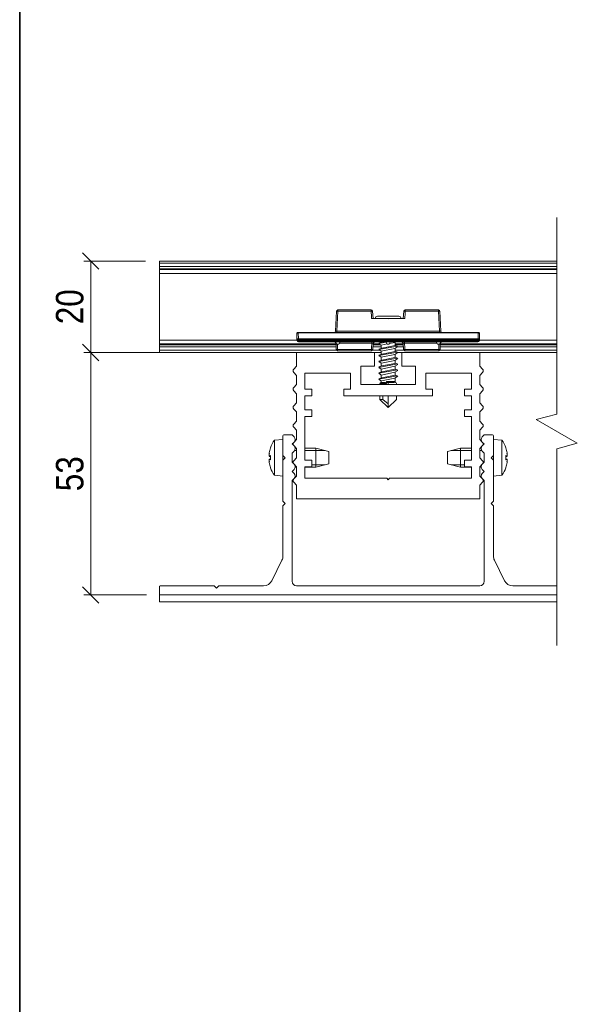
# Model space of a CAD drawing. Header units: millimetres. Extents: x 15 to 3247, y -45 to 876.
# Tile 2 of 11: x 15 to 137, y 230 to 445. Entities that reach past the tile are written whole.
import ezdxf

# ---------------------------------------------------------------- set-up
doc = ezdxf.new("R2010")
doc.units = ezdxf.units.MM
doc.header["$LTSCALE"] = 3
doc.layers.get('0').update_dxf_attribs({"lineweight": 18, "true_color": 0x2a2a2a})
for name, color, linetype, lineweight in [('Border (ISO)', 7, 'Continuous', 35), ('Break Line (ISO)', 7, 'Continuous', 18), ('Dimension (ISO)', 7, 'Continuous', 5), ('Visible (ISO)', 7, 'Continuous', 13), ('Visible Narrow (ISO)', 7, 'Continuous', 5)]:
    doc.layers.add(name, color=color, linetype=linetype, lineweight=lineweight)
doc.styles.add('_Text_Narrow_Small', font='ARIALN.TTF')
doc.dimstyles.new('_Dim-20', dxfattribs={"dimscale": 3, "dimtxt": 2, "dimasz": 1.2, "dimexe": 0.5, "dimexo": 1, "dimgap": 0.5, "dimtad": 1, "dimdec": 1, "dimrnd": 1e-08, "dimdsep": 46, "dimtxsty": '_Text_Narrow_Small', "dimblk": 'OBLIQUE', "dimcen": 0.09, "dimclrd": 256, "dimclre": 256, "dimclrt": 256, "dimadec": 1, "dimazin": 0, "dimtfac": 10, "dimtdec": 0, "dimtmove": 0, "dimatfit": 3, "dimldrblk": 'Filled-1', "dimfxl": 1, "dimtolj": 1, "dimlwd": 0, "dimlwe": 0, "dimarcsym": 0})

# ---------------------------------------------------------------- blocks, each defined once
blk = doc.blocks.new('Borders Border')
at = {"layer": 'Border (ISO)'}
blk.add_line((5, 5), (5, 292), dxfattribs=at)
blk = doc.blocks.new('_Oblique')
at = {"color": 0, "linetype": 'ByBlock', "lineweight": -2}
blk.add_line((-0.5, -0.5), (0.5, 0.5), dxfattribs=at)
blk = doc.blocks.new('*D31')
at = {"layer": 'Defpoints', "color": 0, "transparency": 16777216}
for p in [(75.52, 372.75), (30.52, 319.74), (45.72, 319.74)]:
    blk.add_point(p, dxfattribs=at)
at = {"layer": 'Dimension (ISO)', "lineweight": 0, "transparency": 16777216}
for p, q in [((72.52, 372.75), (29.02, 372.75)), ((30.52, 372.75), (30.52, 319.74)), ((42.72, 319.74), (29.02, 319.74))]:
    blk.add_line(p, q, dxfattribs=at)
at = {"layer": 'Dimension (ISO)', "lineweight": 0, "transparency": 16777216, "xscale": 3.600000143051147, "yscale": 3.600000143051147, "zscale": 3.600000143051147}
for p, rotation in [((30.52, 372.75), 90), ((30.52, 319.74), 270)]:
    blk.add_blockref('_Oblique', p, dxfattribs=dict(at, rotation=rotation))
at = {"layer": 'Dimension (ISO)', "lineweight": 5, "transparency": 16777216, "insert": (25.96, 346.24), "char_height": 6, "attachment_point": 5, "rotation": 90, "style": '_Text_Narrow_Small'}
blk.add_mtext('\\A1;53', dxfattribs=at)
blk = doc.blocks.new('Filled-1')
at = {"color": 0}
for p, q in [((0, 0), (-1, 0.167)), ((-1, 0.167), (-1, -0.167)), ((-1, 0), (0, 0)), ((-1, -0.167), (0, 0))]:
    blk.add_line(p, q, dxfattribs=at)
at = {"color": 0, "flags": 128}
blk.add_lwpolyline([(-1, -0.167), (0, 0), (-1, 0.167), (-1, -0.167)], dxfattribs=at)
at = {"color": 0}
blk.add_solid([(-1, -0.167), (0, 0), (-1, 0.167), (-1, -0.167)], dxfattribs=at)
blk = doc.blocks.new('*D38')
at = {"layer": 'Defpoints', "color": 0, "transparency": 16777216}
for p in [(30.52, 392.74), (45.52, 392.74), (75.52, 372.75)]:
    blk.add_point(p, dxfattribs=at)
at = {"layer": 'Dimension (ISO)', "lineweight": 0, "transparency": 16777216}
for p, q in [((42.52, 392.74), (29.02, 392.74)), ((30.52, 372.75), (30.52, 392.74)), ((72.52, 372.75), (29.02, 372.75))]:
    blk.add_line(p, q, dxfattribs=at)
at = {"layer": 'Dimension (ISO)', "lineweight": 0, "transparency": 16777216, "xscale": 3.600000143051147, "yscale": 3.600000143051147, "zscale": 3.600000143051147}
for p, rotation in [((30.52, 392.74), 90), ((30.52, 372.75), 270)]:
    blk.add_blockref('_Oblique', p, dxfattribs=dict(at, rotation=rotation))
at = {"layer": 'Dimension (ISO)', "lineweight": 5, "transparency": 16777216, "insert": (25.96, 382.74), "char_height": 6, "attachment_point": 5, "rotation": 90, "style": '_Text_Narrow_Small'}
blk.add_mtext('\\A1;20', dxfattribs=at)

msp = doc.modelspace()

# ---------------------------------------------------------------- linework, layer by layer
at = {"layer": 'Break Line (ISO)', "flags": 128}
msp.add_lwpolyline([(132.348, 308.717), (132.348, 351.688), (136.848, 352.894), (127.848, 358.09), (132.348, 359.296), (132.348, 402.267)], dxfattribs=at)
at = {"layer": 'Visible (ISO)'}
for p, q in [((45.519, 392.742), (132.348, 392.742)), ((45.519, 392.742), (45.519, 392.242)), ((45.519, 391.535), (45.519, 392.242)), ((45.519, 391.535), (45.519, 391.035)), ((45.519, 390.881), (45.519, 391.035)), ((45.519, 390.045), (45.519, 390.881)), ((45.519, 390.881), (132.348, 390.881)), ((45.519, 375.44), (45.519, 390.045)), ((45.519, 390.045), (132.348, 390.045)), ((84.221, 381.755), (84.032, 377.429)), ((91.776, 382.042), (84.52, 382.042)), ((92.074, 381.767), (92.21, 380.142)), ((92.074, 381.767), (92.209, 380.142)), ((98.829, 380.142), (98.964, 381.767)), ((106.518, 382.042), (99.263, 382.042)), ((107.007, 377.429), (106.818, 381.755)), ((91.91, 380.142), (95.334, 380.142)), ((93.169, 380.695), (97.869, 380.695)), ((95.705, 380.142), (99.129, 380.142)), ((75.533, 376.829), (75.59, 375.516)), ((115.206, 377.142), (75.833, 377.142)), ((115.448, 375.516), (115.506, 376.829)), ((45.519, 374.604), (45.519, 375.44)), ((45.519, 375.44), (75.594, 375.44)), ((45.519, 374.45), (45.519, 374.604)), ((45.519, 374.604), (84.13, 374.604)), ((75.59, 375.516), (75.598, 375.329)), ((75.898, 375.042), (115.14, 375.042)), ((84.019, 375.042), (84.308, 374.542)), ((84.124, 374.755), (84.181, 373.429)), ((84.731, 374.542), (84.308, 374.542)), ((85.019, 375.042), (84.731, 374.542)), ((92.262, 374.768), (92.148, 373.417)), ((92.263, 374.768), (92.149, 373.417)), ((92.249, 374.604), (93.569, 374.604)), ((92.56, 375.042), (92.262, 374.768)), ((92.562, 375.042), (92.263, 374.768)), ((95.046, 374.998), (93.442, 374.69)), ((94.019, 374.299), (93.442, 374.69)), ((93.505, 374.78), (94.133, 375.001)), ((94.019, 375.042), (94.019, 374.96)), ((95.268, 374.61), (94.019, 374.32)), ((94.139, 375.001), (94.274, 375.042)), ((95.019, 375.042), (95.308, 374.542)), ((95.731, 374.542), (95.308, 374.542)), ((96.019, 375.042), (95.731, 374.542)), ((96.981, 374.928), (95.812, 374.686)), ((97.156, 375.042), (96.988, 374.928)), ((97.019, 374.949), (97.019, 374.27)), ((97.019, 374.604), (98.79, 374.604)), ((98.776, 374.768), (98.477, 375.042)), ((98.776, 374.768), (98.478, 375.042)), ((98.89, 373.417), (98.776, 374.768)), ((98.776, 374.768), (98.776, 374.768)), ((106.019, 375.042), (106.308, 374.542)), ((106.731, 374.542), (106.308, 374.542)), ((107.019, 375.042), (106.731, 374.542)), ((106.857, 373.429), (106.915, 374.755)), ((106.908, 374.604), (132.348, 374.604)), ((115.44, 375.329), (115.448, 375.516)), ((115.445, 375.44), (132.348, 375.44)), ((45.519, 374.45), (45.519, 373.95)), ((45.519, 373.242), (45.519, 373.95)), ((45.519, 373.242), (45.519, 372.742)), ((45.519, 372.742), (75.519, 372.742)), ((75.519, 372.748), (75.519, 369.742)), ((92.519, 372.748), (75.519, 372.748)), ((84.481, 373.142), (91.85, 373.142)), ((92.519, 369.742), (92.519, 372.748)), ((92.519, 372.742), (94.019, 372.742)), ((94.019, 372.999), (93.442, 373.39)), ((97.532, 372.83), (93.442, 372.09)), ((97.525, 374.13), (93.451, 373.39)), ((93.505, 373.48), (94.133, 373.701)), ((93.505, 372.18), (94.133, 372.401)), ((94.019, 374.32), (94.019, 373.66)), ((94.019, 373.02), (94.019, 372.36)), ((96.983, 373.628), (94.02, 373.02)), ((94.141, 373.701), (97.016, 374.27)), ((94.141, 372.401), (97.015, 372.97)), ((97.597, 374.04), (96.988, 373.628)), ((97.597, 372.74), (96.988, 372.328)), ((97.019, 374.31), (97.533, 374.13)), ((97.019, 373.649), (97.019, 372.97)), ((97.019, 373.01), (97.533, 372.83)), ((97.6, 372.742), (98.519, 372.742)), ((98.519, 372.742), (98.519, 369.742)), ((115.519, 372.742), (98.519, 372.742)), ((99.189, 373.142), (106.557, 373.142)), ((115.519, 369.742), (115.519, 372.742)), ((115.519, 372.742), (132.348, 372.742)), ((94.019, 371.699), (93.442, 372.09)), ((94.019, 370.399), (93.442, 370.79)), ((97.525, 371.53), (93.449, 370.79)), ((93.505, 370.88), (94.133, 371.101)), ((94.019, 371.72), (94.019, 371.06)), ((94.019, 370.42), (94.019, 369.76)), ((96.985, 372.328), (94.023, 371.72)), ((96.988, 371.028), (94.027, 370.42)), ((94.137, 369.801), (97.01, 370.37)), ((94.14, 371.101), (97.011, 371.67)), ((97.597, 371.44), (96.988, 371.028)), ((97.019, 372.349), (97.019, 371.67)), ((97.019, 371.71), (97.533, 371.53)), ((97.019, 371.049), (97.019, 370.37)), ((97.019, 370.41), (97.533, 370.23)), ((75.519, 369.742), (74.873, 369.096)), ((74.873, 368.389), (75.519, 367.742)), ((77.319, 364.742), (77.319, 368.242)), ((77.319, 368.242), (87.319, 368.242)), ((87.319, 368.242), (87.319, 364.742)), ((89.519, 369.742), (92.519, 369.742)), ((89.519, 365.742), (89.519, 369.742)), ((94.019, 369.099), (93.442, 369.49)), ((94.019, 367.799), (93.442, 368.19)), ((97.526, 368.93), (93.445, 368.19)), ((97.532, 370.23), (93.446, 369.49)), ((93.505, 369.58), (94.133, 369.801)), ((93.505, 368.28), (94.133, 368.501)), ((94.019, 369.12), (94.019, 368.46)), ((96.988, 369.728), (94.028, 369.12)), ((96.985, 368.428), (94.028, 367.82)), ((94.135, 368.501), (97.011, 369.07)), ((97.597, 370.14), (96.988, 369.728)), ((97.597, 368.84), (96.988, 368.428)), ((97.019, 369.749), (97.019, 369.07)), ((97.019, 369.11), (97.533, 368.93)), ((97.019, 368.449), (97.019, 367.77)), ((98.519, 369.742), (101.519, 369.742)), ((101.519, 369.742), (101.519, 365.742)), ((103.719, 364.742), (103.719, 368.242)), ((103.719, 368.242), (113.719, 368.242)), ((113.719, 368.242), (113.719, 364.742)), ((116.166, 369.096), (115.519, 369.742)), ((115.519, 367.742), (116.166, 368.389)), ((75.519, 367.742), (75.519, 365.742)), ((94.019, 366.499), (93.442, 366.89)), ((97.53, 367.63), (93.45, 366.89)), ((93.505, 366.98), (94.133, 367.201)), ((93.719, 365.995), (93.719, 365.742)), ((93.919, 366.195), (94.501, 366.195)), ((94.019, 367.82), (94.019, 367.16)), ((94.019, 366.52), (94.019, 366.395)), ((94.019, 366.195), (94.019, 366.395)), ((96.983, 367.128), (94.025, 366.52)), ((94.133, 367.201), (97.014, 367.77)), ((94.501, 366.195), (94.859, 366.195)), ((94.859, 366.195), (95.165, 365.995)), ((95.362, 366.195), (95.165, 366.395)), ((95.165, 365.995), (95.165, 366.395)), ((96.819, 366.195), (95.362, 366.195)), ((95.519, 365.742), (95.519, 366.195)), ((97.597, 367.54), (96.988, 367.128)), ((97.019, 367.81), (97.533, 367.63)), ((97.019, 367.149), (97.019, 366.395)), ((97.019, 366.195), (97.019, 366.395)), ((97.019, 366.195), (97.119, 366.195)), ((97.319, 365.995), (97.319, 365.742)), ((115.519, 365.742), (115.519, 367.742)), ((75.519, 365.742), (74.873, 365.096)), ((74.873, 364.389), (75.519, 363.742)), ((78.819, 364.742), (77.319, 364.742)), ((78.819, 363.242), (78.819, 364.742)), ((87.319, 364.742), (85.819, 364.742)), ((85.819, 364.742), (85.819, 363.242)), ((101.519, 365.742), (89.519, 365.742)), ((105.219, 364.742), (103.719, 364.742)), ((105.219, 363.242), (105.219, 364.742)), ((113.719, 364.742), (112.219, 364.742)), ((112.219, 364.742), (112.219, 363.242)), ((116.166, 365.096), (115.519, 365.742)), ((115.519, 363.742), (116.166, 364.389)), ((75.519, 361.742), (74.873, 361.096)), ((75.519, 363.742), (75.519, 361.742)), ((77.319, 360.242), (77.319, 363.242)), ((77.319, 363.242), (78.819, 363.242)), ((85.819, 363.242), (105.219, 363.242)), ((93.719, 363.242), (93.719, 362.495)), ((93.719, 362.495), (94.374, 362.495)), ((93.719, 362.495), (95.519, 360.695)), ((94.374, 362.495), (95.519, 361.544)), ((95.519, 361.544), (95.519, 363.242)), ((97.319, 362.495), (95.519, 360.695)), ((97.319, 363.242), (97.319, 362.495)), ((112.219, 363.242), (113.719, 363.242)), ((113.719, 363.242), (113.719, 360.242)), ((115.519, 361.742), (115.519, 363.742)), ((116.166, 361.096), (115.519, 361.742)), ((74.873, 360.389), (75.519, 359.742)), ((75.519, 359.742), (75.519, 357.742)), ((78.819, 360.242), (77.319, 360.242)), ((78.819, 358.742), (78.819, 360.242)), ((95.519, 361.544), (95.519, 360.695)), ((113.719, 360.242), (112.219, 360.242)), ((112.219, 360.242), (112.219, 358.742)), ((115.519, 359.742), (116.166, 360.389)), ((115.519, 357.742), (115.519, 359.742)), ((75.519, 357.742), (74.873, 357.096)), ((77.319, 349.242), (77.319, 358.742)), ((77.319, 358.742), (78.819, 358.742)), ((112.219, 358.742), (113.719, 358.742)), ((113.719, 358.742), (113.719, 349.242)), ((116.166, 357.096), (115.519, 357.742)), ((74.873, 356.389), (75.519, 355.742)), ((75.519, 355.742), (75.519, 353.742)), ((115.519, 355.742), (116.166, 356.389)), ((115.519, 353.742), (115.519, 355.742)), ((70.674, 353.581), (72.519, 353.742)), ((70.674, 345.904), (70.674, 353.581)), ((72.519, 354.542), (72.519, 350.242)), ((74.519, 354.742), (72.719, 354.742)), ((74.954, 354.308), (74.519, 354.742)), ((74.519, 352.742), (74.873, 353.096)), ((75.519, 353.742), (74.873, 353.096)), ((116.166, 353.096), (115.519, 353.742)), ((116.519, 354.742), (116.085, 354.308)), ((116.166, 353.096), (116.519, 352.742)), ((118.319, 354.742), (116.519, 354.742)), ((118.519, 350.242), (118.519, 354.542)), ((120.365, 353.581), (118.519, 353.742)), ((120.365, 353.581), (120.365, 345.904)), ((69.788, 351.866), (69.788, 351.847)), ((74.873, 352.389), (74.519, 352.742)), ((74.519, 350.742), (74.954, 351.177)), ((74.873, 352.389), (75.519, 351.742)), ((75.182, 351.842), (75.419, 351.842)), ((75.519, 351.742), (75.519, 349.742)), ((77.319, 351.842), (79.719, 351.842)), ((79.719, 347.642), (79.719, 351.842)), ((82.519, 351.087), (79.719, 351.842)), ((82.519, 351.087), (82.519, 348.397)), ((108.519, 351.087), (111.319, 351.842)), ((108.519, 348.397), (108.519, 351.087)), ((111.319, 351.842), (111.319, 347.642)), ((113.719, 351.842), (111.319, 351.842)), ((115.519, 351.742), (116.166, 352.389)), ((115.519, 349.742), (115.519, 351.742)), ((115.857, 351.842), (115.619, 351.842)), ((116.085, 351.177), (116.519, 350.742)), ((116.519, 352.742), (116.166, 352.389)), ((121.25, 351.847), (121.25, 351.866)), ((69.485, 350.445), (69.511, 350.788)), ((69.485, 350.445), (69.504, 350.444)), ((69.511, 350.048), (69.485, 350.336)), ((69.485, 349.148), (69.511, 349.436)), ((69.485, 349.039), (69.504, 349.041)), ((69.511, 348.697), (69.485, 349.039)), ((69.502, 350.044), (69.788, 350.019)), ((69.502, 349.441), (69.788, 349.466)), ((69.788, 350.215), (69.8, 350.227)), ((69.788, 350.215), (69.788, 349.269)), ((69.8, 349.257), (69.788, 349.269)), ((72.519, 350.242), (73.019, 349.742)), ((72.519, 349.242), (72.519, 350.242)), ((73.019, 349.742), (72.519, 349.242)), ((72.519, 349.242), (72.519, 340.242)), ((74.519, 348.742), (74.519, 350.742)), ((74.873, 348.389), (74.519, 348.742)), ((75.519, 349.742), (74.873, 349.096)), ((78.819, 349.242), (77.319, 349.242)), ((78.819, 347.742), (78.819, 349.242)), ((113.719, 349.242), (112.219, 349.242)), ((112.219, 349.242), (112.219, 347.742)), ((116.166, 349.096), (115.519, 349.742)), ((116.519, 348.742), (116.166, 348.389)), ((116.519, 350.742), (116.519, 348.742)), ((118.019, 349.742), (118.519, 350.242)), ((118.519, 349.242), (118.019, 349.742)), ((118.519, 350.242), (118.519, 349.242)), ((118.519, 340.242), (118.519, 349.242)), ((121.238, 350.227), (121.25, 350.215)), ((121.25, 349.269), (121.238, 349.257)), ((121.25, 349.269), (121.25, 350.215)), ((121.536, 350.044), (121.25, 350.019)), ((121.536, 349.441), (121.25, 349.466)), ((121.527, 350.788), (121.554, 350.445)), ((121.554, 350.336), (121.527, 350.048)), ((121.527, 349.436), (121.554, 349.148)), ((121.554, 349.039), (121.527, 348.697)), ((121.554, 350.445), (121.534, 350.444)), ((121.554, 349.039), (121.534, 349.041)), ((69.788, 347.637), (69.788, 347.619)), ((74.519, 346.742), (74.954, 347.177)), ((74.954, 346.308), (74.519, 346.742)), ((74.873, 348.389), (75.519, 347.742)), ((75.182, 347.642), (75.519, 347.642)), ((75.519, 347.742), (75.519, 345.742)), ((77.319, 345.242), (77.319, 347.742)), ((77.319, 347.742), (78.819, 347.742)), ((77.319, 347.642), (79.719, 347.642)), ((82.519, 348.397), (79.719, 347.642)), ((108.519, 348.397), (111.319, 347.642)), ((113.719, 347.642), (111.319, 347.642)), ((112.219, 347.742), (113.719, 347.742)), ((113.719, 347.742), (113.719, 345.242)), ((115.519, 347.742), (116.166, 348.389)), ((115.519, 345.742), (115.519, 347.742)), ((115.857, 347.642), (115.519, 347.642)), ((116.085, 347.177), (116.519, 346.742)), ((116.519, 346.742), (116.085, 346.308)), ((121.25, 347.619), (121.25, 347.637)), ((70.674, 345.904), (72.519, 345.742)), ((74.519, 344.742), (74.873, 345.096)), ((74.519, 322.742), (74.519, 344.742)), ((75.519, 345.742), (74.873, 345.096)), ((95.219, 345.242), (77.319, 345.242)), ((95.519, 344.942), (95.219, 345.242)), ((95.819, 345.242), (95.519, 344.942)), ((113.719, 345.242), (95.819, 345.242)), ((116.166, 345.096), (115.519, 345.742)), ((116.166, 345.096), (116.519, 344.742)), ((116.519, 344.742), (116.519, 322.742)), ((120.365, 345.904), (118.519, 345.742)), ((74.873, 344.389), (75.519, 343.742)), ((75.519, 343.742), (75.519, 340.748)), ((115.519, 343.742), (116.166, 344.389)), ((115.519, 340.748), (115.519, 343.742)), ((72.519, 340.242), (73.019, 339.742)), ((75.519, 340.748), (115.519, 340.748)), ((118.019, 339.742), (118.519, 340.242)), ((73.019, 339.742), (72.519, 339.242)), ((72.519, 339.242), (72.519, 328.214)), ((118.519, 339.242), (118.019, 339.742)), ((118.519, 328.214), (118.519, 339.242)), ((70.072, 322.848), (72.308, 327.32)), ((118.73, 327.32), (120.967, 322.848)), ((45.519, 321.542), (45.519, 319.942)), ((57.519, 321.742), (45.719, 321.742)), ((58.019, 321.242), (57.519, 321.742)), ((58.519, 321.742), (58.019, 321.242)), ((68.283, 321.742), (58.519, 321.742)), ((115.519, 321.742), (75.519, 321.742)), ((132.348, 321.742), (122.755, 321.742)), ((45.519, 319.742), (45.519, 318.242)), ((45.519, 319.742), (132.348, 319.742)), ((45.719, 319.742), (132.348, 319.742)), ((132.348, 318.242), (45.519, 318.242))]:
    msp.add_line(p, q, dxfattribs=at)
for centre, radius, start, end in [((84.52, 381.742), 0.3, 90, 177.5), ((91.776, 381.742), 0.3, 6.32368, 90), ((99.263, 381.742), 0.3, 90, 173.67632), ((106.518, 381.742), 0.3, 2.5, 90), ((93.169, 380.295), 0.4, 90, 202.48166), ((97.869, 380.295), 0.4, 337.51834, 90), ((75.833, 376.842), 0.3, 90, 182.5), ((83.732, 377.442), 0.3, 270, 357.5), ((107.306, 377.442), 0.3, 182.5, 270), ((115.206, 376.842), 0.3, 357.5, 90), ((75.898, 375.342), 0.3, 182.5, 270), ((83.824, 374.742), 0.3, 2.5, 90), ((107.215, 374.742), 0.3, 90, 177.5), ((115.14, 375.342), 0.3, 270, 357.5), ((84.481, 373.442), 0.3, 182.5, 270), ((91.85, 373.442), 0.3, 270, 353.75037), ((99.189, 373.442), 0.3, 186.24963, 270), ((106.557, 373.442), 0.3, 270, 357.5), ((75.226, 368.742), 0.5, 135, 225), ((115.812, 368.742), 0.5, 315, 45), ((93.919, 365.995), 0.2, 90, 180), ((96.819, 366.395), 0.2, 270, 0), ((97.119, 365.995), 0.2, 0, 90), ((75.226, 364.742), 0.5, 135, 225), ((115.812, 364.742), 0.5, 315, 45), ((75.226, 360.742), 0.5, 135, 225), ((115.812, 360.742), 0.5, 315, 45), ((75.226, 356.742), 0.5, 135, 225), ((115.812, 356.742), 0.5, 315, 45), ((75.919, 349.742), 6.5, 143.80437, 160.28253), ((72.719, 354.542), 0.2, 90, 180), ((75.226, 352.742), 0.5, 135, 225), ((74.388, 353.742), 0.8, 315, 45), ((116.651, 353.742), 0.8, 135, 225), ((115.812, 352.742), 0.5, 315, 45), ((118.319, 354.542), 0.2, 0, 90), ((115.119, 349.742), 6.5, 19.71747, 36.19563), ((69.994, 351.866), 0.206, 160.28253, 180), ((74.388, 351.742), 0.8, 315, 45), ((116.651, 351.742), 0.8, 135, 225), ((121.044, 351.866), 0.206, 0, 19.71747), ((75.226, 348.742), 0.5, 135, 225), ((115.812, 348.742), 0.5, 315, 45), ((69.994, 347.619), 0.206, 180, 199.71747), ((75.919, 349.742), 6.5, 199.71747, 216.19563), ((74.388, 347.742), 0.8, 315, 45), ((116.651, 347.742), 0.8, 135, 225), ((115.119, 349.742), 6.5, 323.80437, 340.28253), ((121.044, 347.619), 0.206, 340.28253, 0), ((75.226, 344.742), 0.5, 135, 225), ((74.388, 345.742), 0.8, 315, 45), ((116.651, 345.742), 0.8, 135, 225), ((115.812, 344.742), 0.5, 315, 45), ((70.519, 328.214), 2, 333.43495, 0), ((120.519, 328.214), 2, 180, 206.56505), ((45.719, 321.542), 0.2, 90, 180), ((68.283, 323.742), 2, 270, 333.43495), ((75.519, 322.742), 1, 180, 270), ((115.519, 322.742), 1, 270, 0), ((122.755, 323.742), 2, 206.56505, 270), ((45.719, 319.942), 0.2, 180, 270)]:
    msp.add_arc(centre, radius, start, end, dxfattribs=at)
for centre, major_axis, ratio, start_param, end_param in [((91.776, 381.742), (0.299, 0.024), 0.043475, 0.0001707, 0.0012574), ((99.263, 381.742), (-0.299, 0.024), 0.043475, 6.279221, 6.2819279), ((95.519, 383.131), (2.997, 0), 0.9990482, 4.6505032, 4.7742748), ((91.85, 373.442), (0.299, -0.025), 0.0434692, 6.2820557, 6.2833196), ((99.189, 373.442), (-0.299, -0.025), 0.0434692, 0.0011296, 0.0044641), ((75.88, 349.825), (5.857, 2.782), 0.9791513, 2.3615077, 2.5383223), ((115.159, 349.825), (5.857, -2.782), 0.9791513, 0.6032704, 0.7800849), ((74.38, 347.694), (-4.577, 3.439), 0.554267, 0.163056, 0.235598), ((74.38, 351.449), (-4.251, -3.835), 0.6654232, 5.5109914, 5.5835335), ((69.166, 350.704), (-0.447, 0.222), 0.2991513, 2.5009174, 2.5639629), ((74.38, 348.036), (4.251, -3.835), 0.6654232, 3.8412445, 3.9137865), ((69.166, 348.781), (0.447, 0.222), 0.2991513, 0.5776298, 0.6406753), ((74.38, 351.791), (-4.577, -3.439), 0.554267, 6.0475873, 6.1201293), ((75.88, 349.301), (-6.459, 0.575), 0.1834845, 5.9547712, 6.1315857), ((75.88, 350.184), (-6.459, -0.575), 0.1834845, 0.1515996, 0.3284141), ((115.159, 349.301), (6.459, 0.575), 0.1834845, 0.1515996, 0.3284141), ((115.159, 350.184), (6.459, -0.575), 0.1834845, 5.9547712, 6.1315857), ((116.659, 351.449), (-4.251, 3.835), 0.6654232, 3.8412445, 3.9137865), ((116.659, 347.694), (4.577, 3.439), 0.554267, 6.0475873, 6.1201293), ((116.659, 348.036), (4.251, 3.835), 0.6654232, 5.5109914, 5.5835335), ((116.659, 351.791), (4.577, -3.439), 0.554267, 0.163056, 0.235598), ((121.872, 350.704), (-0.447, -0.222), 0.2991513, 0.5776298, 0.6406753), ((121.872, 348.781), (0.447, -0.222), 0.2991513, 2.5009174, 2.5639629), ((75.88, 349.66), (-5.857, 2.782), 0.9791513, 0.6032704, 0.7800849), ((115.159, 349.66), (-5.857, -2.782), 0.9791513, 2.3615077, 2.5383223)]:
    msp.add_ellipse(centre, major_axis=major_axis, ratio=ratio, start_param=start_param, end_param=end_param, dxfattribs=at)
at = {"layer": 'Visible Narrow (ISO)'}
for p, q in [((45.519, 392.242), (132.348, 392.242)), ((45.519, 391.535), (132.348, 391.535)), ((45.519, 391.035), (132.348, 391.035)), ((84.332, 377.429), (84.52, 381.755)), ((84.52, 382.042), (84.52, 381.755)), ((84.52, 381.755), (91.776, 381.755)), ((91.776, 381.755), (91.776, 382.042)), ((99.263, 382.042), (99.263, 381.755)), ((99.263, 381.755), (106.518, 381.755)), ((106.518, 381.755), (106.518, 382.042)), ((106.518, 381.755), (106.707, 377.429)), ((95.334, 380.142), (95.705, 380.142)), ((75.833, 377.142), (75.833, 377.05)), ((75.89, 375.736), (75.833, 377.05)), ((75.833, 377.05), (115.206, 377.05)), ((84.332, 377.429), (84.332, 377.142)), ((106.707, 377.429), (84.332, 377.429)), ((106.707, 377.142), (106.707, 377.429)), ((115.206, 377.05), (115.149, 375.736)), ((115.206, 377.05), (115.206, 377.142)), ((75.89, 375.736), (75.89, 375.516)), ((115.149, 375.736), (75.89, 375.736)), ((75.89, 375.516), (115.149, 375.516)), ((75.898, 375.329), (75.89, 375.516)), ((75.898, 375.329), (75.898, 375.042)), ((115.14, 375.329), (75.898, 375.329)), ((84.481, 373.429), (84.433, 374.542)), ((84.854, 374.755), (91.962, 374.755)), ((91.962, 374.755), (91.962, 375.042)), ((91.962, 374.755), (92.262, 374.768)), ((92.262, 374.767), (92.263, 374.768)), ((98.776, 374.768), (99.077, 374.755)), ((98.776, 374.768), (98.776, 374.768)), ((99.077, 375.042), (99.077, 374.755)), ((99.077, 374.755), (106.185, 374.755)), ((106.606, 374.542), (106.557, 373.429)), ((115.149, 375.516), (115.14, 375.329)), ((115.14, 375.042), (115.14, 375.329)), ((115.149, 375.516), (115.149, 375.736)), ((45.519, 374.45), (84.137, 374.45)), ((45.519, 373.95), (84.159, 373.95)), ((45.519, 373.242), (84.258, 373.242)), ((91.85, 373.429), (84.481, 373.429)), ((84.481, 373.429), (84.481, 373.142)), ((91.85, 373.142), (91.85, 373.429)), ((92.073, 373.242), (93.661, 373.242)), ((92.193, 373.95), (94.019, 373.95)), ((92.236, 374.45), (93.797, 374.45)), ((97.019, 374.45), (98.803, 374.45)), ((97.019, 373.242), (98.965, 373.242)), ((97.464, 373.95), (98.845, 373.95)), ((106.557, 373.429), (99.189, 373.429)), ((99.189, 373.429), (99.189, 373.142)), ((106.557, 373.142), (106.557, 373.429)), ((106.781, 373.242), (132.348, 373.242)), ((106.88, 373.95), (132.348, 373.95)), ((106.902, 374.45), (132.348, 374.45)), ((94.374, 365.995), (93.719, 365.995)), ((95.165, 365.995), (94.374, 365.995)), ((94.374, 365.995), (94.374, 365.742)), ((95.165, 366.395), (97.019, 366.395)), ((94.374, 363.242), (94.374, 362.495)), ((69.8, 351.935), (69.8, 351.881)), ((75.519, 351.297), (75.053, 351.297)), ((81.74, 351.297), (77.319, 351.297)), ((113.719, 351.297), (109.298, 351.297)), ((115.986, 351.297), (115.519, 351.297)), ((121.238, 351.881), (121.238, 351.935)), ((69.511, 350.048), (69.788, 350.024)), ((69.511, 349.436), (69.788, 349.46)), ((69.8, 350.227), (69.8, 349.257)), ((121.238, 349.257), (121.238, 350.227)), ((121.527, 350.048), (121.25, 350.024)), ((121.527, 349.436), (121.25, 349.46)), ((69.8, 347.604), (69.8, 347.549)), ((75.053, 348.187), (75.074, 348.187)), ((78.819, 348.187), (81.74, 348.187)), ((109.298, 348.187), (112.219, 348.187)), ((115.964, 348.187), (115.986, 348.187)), ((121.238, 347.549), (121.238, 347.604))]:
    msp.add_line(p, q, dxfattribs=at)
for centre, major_axis, ratio, start_param, end_param in [((84.52, 381.742), (-0.3, 0.013), 0.043578, 4.7142916, 6.2831853), ((91.776, 381.742), (0.299, 0.024), 0.043475, 0.0039465, 1.5672472), ((628.457, 425.47), (-538.462, 0), 0.9990482, 0.0813511, 0.08436), ((91.776, 381.742), (0.299, 0.024), 0.043475, 6.2160562, 6.283356), ((99.263, 381.742), (-0.299, 0.024), 0.043475, 4.7159381, 6.2819279), ((99.263, 381.742), (-0.299, 0.024), 0.043475, 6.2819279, 6.3072322), ((-437.418, 425.47), (538.462, 0), 0.9990482, 6.1988253, 6.2018342), ((106.518, 381.742), (0.3, 0.013), 0.043578, 0, 1.5688937), ((75.833, 376.842), (-0.3, -0.013), 0.6911694, 4.682221, 6.2831853), ((84.333, 377.442), (-0.301, -0.013), 0.0432476, 6.2794017, 7.8482954), ((106.706, 377.442), (-0.301, 0.013), 0.0432476, 1.5764826, 3.1453762), ((115.206, 376.842), (0.3, -0.013), 0.6911694, 0, 1.6009643), ((75.89, 375.529), (-0.3, -0.013), 0.6911694, 4.682221, 6.2831853), ((75.89, 375.529), (-0.3, -0.013), 0.043578, 0, 1.5688937), ((75.898, 375.342), (-0.3, -0.013), 0.043578, 0, 1.5688937), ((84.424, 374.742), (0.301, -0.013), 0.0432476, 2.5096669, 3.1453762), ((601.463, 331.076), (-511.374, 0), 0.9990482, 6.1975838, 6.2001888), ((92.446, 374.742), (0, 0.3), 0.807776, 1.4760399, 1.4772379), ((98.592, 374.742), (0, -0.3), 0.807776, 1.6643344, 1.6655527), ((-410.425, 331.076), (511.374, 0), 0.9990482, 0.0829965, 0.0856015), ((106.614, 374.742), (0.301, 0.013), 0.0432476, 6.2794017, 6.9151111), ((115.14, 375.342), (0.3, -0.013), 0.043578, 4.7142916, 6.2831853), ((115.149, 375.529), (0.3, -0.013), 0.6911694, 0, 1.6009643), ((115.149, 375.529), (0.3, -0.013), 0.043578, 4.7142916, 6.2831853), ((84.481, 373.442), (-0.3, -0.013), 0.043578, 0, 1.5688937), ((91.85, 373.442), (0.299, -0.025), 0.0434692, 4.7160094, 6.2787387), ((91.85, 373.442), (0.299, -0.025), 0.0434692, 0.0001343, 0.0676288), ((99.189, 373.442), (-0.299, -0.025), 0.0434692, 0.0011296, 1.5671759), ((99.189, 373.442), (-0.299, -0.025), 0.0434692, 6.2587195, 6.2843149), ((106.557, 373.442), (0.3, -0.013), 0.043578, 4.7142916, 6.2831853), ((94.501, 365.995), (0, 0.2), 0.6363636, 0, 1.5707963)]:
    msp.add_ellipse(centre, major_axis=major_axis, ratio=ratio, start_param=start_param, end_param=end_param, dxfattribs=at)

# ---------------------------------------------------------------- block references
at = {"xscale": 3, "yscale": 3, "zscale": 3}
msp.add_blockref('Borders Border', (0, 0), dxfattribs=at)

# ---------------------------------------------------------------- dimensions: what is measured, and where the dimension line sits
at = {"layer": 'Dimension (ISO)', "lineweight": 5}
for base, p2, picture, middle in [((30.519, 392.742), (45.519, 392.742), '*D38', (30.519, 382.745)), ((30.519, 319.742), (45.719, 319.742), '*D31', (30.519, 346.245))]:
    dim = msp.add_linear_dim(base=base, p1=(75.519, 372.748), p2=p2, angle=90, dimstyle='_Dim-20', override={"dimgap": 0.5, "dimdec": 1, "dimtol": 0, "dimlim": 0, "dimtp": 0, "dimtm": 0, "dimtdec": 0, "dimtofl": 0, "dimatfit": 1}, dxfattribs=at)
    dim.commit()
    dim.dimension.update_dxf_attribs({"geometry": picture, "text_midpoint": middle, "dimtype": 160})

doc.saveas('drawing.dxf')
